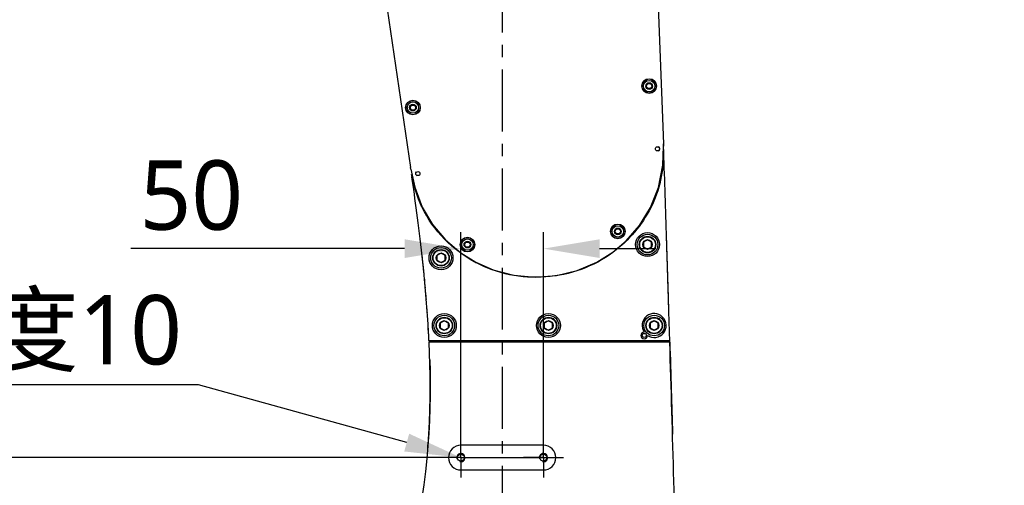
# Model space of a CAD drawing. Header units: millimetres. Extents: x 7426 to 8300, y 124 to 421.
# Tile 59 of 130: x 8012 to 8041, y 257 to 271. Entities that reach past the tile are written whole.
import ezdxf
from ezdxf import colors
from ezdxf.entities.mleader import LeaderData, LeaderLine
from ezdxf.math import Vec2, Vec3

# ---------------------------------------------------------------- set-up
doc = ezdxf.new("R2010")
doc.units = ezdxf.units.MM
doc.linetypes.add('BANKLINE1', pattern=[5.5, 4, -1.5])
doc.linetypes.add('CENTER', pattern=[0.6, 0.375, -0.075, 0.075, -0.075])
for name, color, linetype in [('00_COMPONENTS', 7, 'BANKLINE1'), ('DIM', 7, 'Continuous'), ('中心线', 7, 'Continuous'), ('外形图', 7, 'Continuous')]:
    doc.layers.add(name, color=color, linetype=linetype)
doc.styles.add('微软雅黑', font='msyh.ttc')
doc.dimstyles.new('尺寸标注_1_20比例', dxfattribs={"dimtxt": 2.1, "dimasz": 1.7, "dimexe": 0.5, "dimexo": 0.4, "dimgap": 0.5, "dimtad": 1, "dimdec": 1, "dimlfac": 20, "dimdsep": 46, "dimtxsty": '微软雅黑', "dimcen": 0.09, "dimadec": 0, "dimazin": 0, "dimtp": 0.01, "dimtm": 0.01, "dimtfac": 1, "dimtdec": 1, "dimtofl": 0, "dimtmove": 0, "dimatfit": 3, "dimfxl": 1, "dimtolj": 1, "dimarcsym": 0})

# ---------------------------------------------------------------- blocks, each defined once
blk = doc.blocks.new('*D1464')
at = {"layer": 'Defpoints', "color": 0}
for p in [(8029.55, 277.969), (8051.129, 277.969), (8033.657, 247.468)]:
    blk.add_point(p, dxfattribs=at)
at = {"layer": '外形图', "color": 0, "linetype": 'Continuous', "lineweight": -2}
for p, q in [((8029.95, 277.969), (8051.629, 277.969)), ((8051.129, 249.168), (8051.129, 276.269)), ((8034.057, 247.468), (8051.629, 247.468))]:
    blk.add_line(p, q, dxfattribs=at)
at = {"layer": '外形图', "color": 0}
for points in [[(8051.413, 276.269), (8050.846, 276.269), (8051.129, 277.969)], [(8050.846, 249.168), (8051.413, 249.168), (8051.129, 247.468)]]:
    blk.add_solid(points, dxfattribs=at)
at = {"layer": '外形图', "color": 0, "insert": (8048.448, 262.719), "char_height": 2.1, "attachment_point": 2, "rotation": 90, "style": '微软雅黑'}
blk.add_mtext('\\A1;610', dxfattribs=at)
blk = doc.blocks.new('*D1472')
at = {"layer": 'Defpoints', "color": 0}
for p in [(8026.827, 285.494), (8039.95, 222.468), (8056.58, 222.468)]:
    blk.add_point(p, dxfattribs=at)
at = {"layer": '外形图', "color": 0, "linetype": 'Continuous', "lineweight": -2}
for p, q in [((8027.227, 285.494), (8057.08, 285.494)), ((8056.58, 283.794), (8056.58, 224.168)), ((8040.35, 222.468), (8057.08, 222.468))]:
    blk.add_line(p, q, dxfattribs=at)
at = {"layer": '外形图', "color": 0}
for points in [[(8056.864, 283.794), (8056.297, 283.794), (8056.58, 285.494)], [(8056.297, 224.168), (8056.864, 224.168), (8056.58, 222.468)]]:
    blk.add_solid(points, dxfattribs=at)
at = {"layer": '外形图', "color": 0, "insert": (8053.898, 253.981), "char_height": 2.1, "attachment_point": 2, "rotation": 90, "style": '微软雅黑'}
blk.add_mtext('\\A1;1260.5', dxfattribs=at)
blk = doc.blocks.new('*D1475')
at = {"layer": 'Defpoints', "color": 0}
for p in [(8027.407, 263.796), (8024.907, 257.468), (8027.407, 257.468)]:
    blk.add_point(p, dxfattribs=at)
at = {"layer": '外形图', "color": 0, "linetype": 'Continuous', "lineweight": -2}
for p, q in [((8024.907, 257.868), (8024.907, 264.296)), ((8027.407, 257.868), (8027.407, 264.296)), ((8023.207, 263.796), (8014.916, 263.796)), ((8029.107, 263.796), (8030.807, 263.796))]:
    blk.add_line(p, q, dxfattribs=at)
at = {"layer": '外形图', "color": 0}
for points in [[(8023.207, 263.513), (8023.207, 264.08), (8024.907, 263.796)], [(8029.107, 264.08), (8029.107, 263.513), (8027.407, 263.796)]]:
    blk.add_solid(points, dxfattribs=at)
at = {"layer": '外形图', "color": 0, "insert": (8018.317, 266.468), "char_height": 2.1, "attachment_point": 3, "style": '微软雅黑'}
blk.add_mtext('\\A1;50', dxfattribs=at)
blk = doc.blocks.new('*D1510')
at = {"layer": 'Defpoints', "color": 0}
for p in [(7997.734, 257.468), (8024.907, 257.468), (8024.907, 248.968)]:
    blk.add_point(p, dxfattribs=at)
at = {"layer": 'DIM', "color": 0, "linetype": 'ByBlock', "lineweight": -2, "ltscale": 20}
for p, q in [((8024.507, 257.468), (7997.234, 257.468)), ((7997.734, 250.668), (7997.734, 255.768)), ((8024.507, 248.968), (7997.234, 248.968))]:
    blk.add_line(p, q, dxfattribs=at)
at = {"layer": 'DIM', "color": 0}
for points in [[(7998.017, 255.768), (7997.45, 255.768), (7997.734, 257.468)], [(7997.45, 250.668), (7998.017, 250.668), (7997.734, 248.968)]]:
    blk.add_solid(points, dxfattribs=at)
at = {"layer": 'DIM', "color": 0, "insert": (7996.143, 253.218), "char_height": 2.1, "attachment_point": 5, "rotation": 90, "style": '微软雅黑'}
blk.add_mtext('\\A1;\\A1;170', dxfattribs=at)
blk = doc.blocks.new('*D1511')
at = {"layer": 'Defpoints', "color": 0}
for p in [(7997.734, 278.469), (8024.858, 278.469), (8024.907, 257.468)]:
    blk.add_point(p, dxfattribs=at)
at = {"layer": 'DIM', "color": 0, "linetype": 'ByBlock', "lineweight": -2, "ltscale": 20}
for p, q in [((8024.458, 278.469), (7997.234, 278.469)), ((7997.734, 259.168), (7997.734, 276.769)), ((8024.507, 257.468), (7997.234, 257.468))]:
    blk.add_line(p, q, dxfattribs=at)
at = {"layer": 'DIM', "color": 0}
for points in [[(7998.017, 276.769), (7997.45, 276.769), (7997.734, 278.469)], [(7997.45, 259.168), (7998.017, 259.168), (7997.734, 257.468)]]:
    blk.add_solid(points, dxfattribs=at)
at = {"layer": 'DIM', "color": 0, "insert": (7996.149, 267.472), "char_height": 2.1, "attachment_point": 5, "rotation": 90, "style": '微软雅黑'}
blk.add_mtext('\\A1;\\A1;420', dxfattribs=at)
blk = doc.blocks.new('*D1522')
at = {"layer": 'Defpoints', "color": 0}
for p in [(7987.257, 279.494), (8033.657, 226.977), (7987.257, 205.331)]:
    blk.add_point(p, dxfattribs=at)
at = {"layer": 'DIM', "color": 0, "linetype": 'ByBlock', "lineweight": -2, "ltscale": 20}
for p, q in [((7987.257, 279.094), (7987.257, 204.831)), ((8033.657, 226.577), (8033.657, 204.831)), ((8031.957, 205.331), (7988.957, 205.331))]:
    blk.add_line(p, q, dxfattribs=at)
at = {"layer": 'DIM', "color": 0}
for points in [[(7988.957, 205.614), (7988.957, 205.047), (7987.257, 205.331)], [(8031.957, 205.047), (8031.957, 205.614), (8033.657, 205.331)]]:
    blk.add_solid(points, dxfattribs=at)
at = {"layer": 'DIM', "color": 0, "insert": (8010.457, 206.916), "char_height": 2.1, "attachment_point": 5, "style": '微软雅黑'}
blk.add_mtext('\\A1;\\A1;928', dxfattribs=at)

msp = doc.modelspace()

# ---------------------------------------------------------------- linework, layer by layer
at = {"layer": '00_COMPONENTS', "linetype": 'CENTER', "ltscale": 20}
msp.add_line((8024.9073, 257.4685), (8027.4073, 257.4685), dxfattribs=at)
at = {"layer": '中心线', "linetype": 'CENTER', "ltscale": 5}
msp.add_line((8026.1573, 281.2188), (8026.1573, 222.218), dxfattribs=at)
at = {"layer": '外形图', "linetype": 'Continuous'}
for p, q in [((8030.6036, 278.1418), (8031.0385, 266.9683)), ((8021.7543, 277.3209), (8023.3823, 266.2581)), ((8030.5193, 268.7186), (8030.5633, 268.7949)), ((8030.5633, 268.7949), (8030.6514, 268.7949)), ((8030.6514, 268.7949), (8030.6954, 268.7186)), ((8030.5633, 268.6424), (8030.5193, 268.7186)), ((8030.6514, 268.6424), (8030.5633, 268.6424)), ((8030.6954, 268.7186), (8030.6514, 268.6424)), ((8023.3692, 268.0686), (8023.4132, 268.1449)), ((8023.4132, 267.9924), (8023.3692, 268.0686)), ((8023.4132, 268.1449), (8023.5013, 268.1449)), ((8023.5013, 267.9924), (8023.4132, 267.9924)), ((8023.5013, 268.1449), (8023.5453, 268.0686)), ((8023.5453, 268.0686), (8023.5013, 267.9924)), ((8031.0385, 266.9683), (8031.0406, 266.9004)), ((8031.0534, 266.57), (8031.0486, 266.7026)), ((8031.0538, 266.5563), (8031.0534, 266.57)), ((8031.0584, 266.4243), (8031.0553, 266.5159)), ((8023.3912, 266.1997), (8023.3824, 266.2574)), ((8023.4452, 265.8334), (8023.4246, 265.9736)), ((8029.5693, 264.3186), (8029.6133, 264.3948)), ((8029.6133, 264.2423), (8029.5693, 264.3186)), ((8029.6133, 264.3948), (8029.7014, 264.3948)), ((8029.7014, 264.3948), (8029.7454, 264.3186)), ((8029.7454, 264.3186), (8029.7014, 264.2423)), ((8029.7014, 264.2423), (8029.6133, 264.2423)), ((8030.5573, 264.0616), (8030.4335, 263.9901)), ((8030.6812, 263.9901), (8030.5573, 264.0616)), ((8031.1387, 263.9741), (8031.1366, 264.0404)), ((8025.0192, 263.9186), (8025.0633, 263.9948)), ((8025.0633, 263.8423), (8025.0192, 263.9186)), ((8025.0633, 263.9948), (8025.1513, 263.9948)), ((8025.1513, 263.8423), (8025.0633, 263.8423)), ((8025.1513, 263.9948), (8025.1953, 263.9186)), ((8025.1953, 263.9186), (8025.1513, 263.8423)), ((8030.4335, 263.9901), (8030.4335, 263.8471)), ((8030.4335, 263.8471), (8030.5573, 263.7756)), ((8030.5573, 263.7756), (8030.6812, 263.8471)), ((8030.6812, 263.8471), (8030.6812, 263.9901)), ((8031.1405, 263.9184), (8031.1387, 263.9741)), ((8031.1435, 263.8222), (8031.1405, 263.9184)), ((8031.16, 263.2945), (8031.1435, 263.8222)), ((8024.3073, 263.6616), (8024.1834, 263.5901)), ((8024.1834, 263.5901), (8024.1834, 263.4471)), ((8024.1834, 263.4471), (8024.3073, 263.3756)), ((8024.4311, 263.5901), (8024.3073, 263.6616)), ((8024.3073, 263.3756), (8024.4311, 263.4471)), ((8024.4311, 263.4471), (8024.4311, 263.5901)), ((8029.0254, 263.3867), (8029.5021, 263.6881)), ((8023.7758, 263.2263), (8023.772, 263.264)), ((8031.1613, 263.2534), (8031.16, 263.2945)), ((8031.1806, 262.631), (8031.1613, 263.2534)), ((8031.1816, 262.6003), (8031.1806, 262.631)), ((8031.2025, 261.9155), (8031.1816, 262.6003)), ((8024.4073, 261.6115), (8024.2834, 261.54)), ((8024.2834, 261.54), (8024.2834, 261.397)), ((8024.2834, 261.397), (8024.4073, 261.3255)), ((8024.5311, 261.54), (8024.4073, 261.6115)), ((8024.4073, 261.3255), (8024.5311, 261.397)), ((8024.5311, 261.397), (8024.5311, 261.54)), ((8027.5573, 261.6115), (8027.4335, 261.54)), ((8027.4335, 261.54), (8027.4335, 261.397)), ((8027.4335, 261.397), (8027.5573, 261.3255)), ((8027.6812, 261.54), (8027.5573, 261.6115)), ((8027.5573, 261.3255), (8027.6812, 261.397)), ((8027.6812, 261.397), (8027.6812, 261.54)), ((8030.7574, 261.6115), (8030.6335, 261.54)), ((8030.6335, 261.54), (8030.6335, 261.397)), ((8030.6335, 261.397), (8030.7574, 261.3255)), ((8030.8812, 261.54), (8030.7574, 261.6115)), ((8030.7574, 261.3255), (8030.8812, 261.397)), ((8030.8812, 261.397), (8030.8812, 261.54)), ((8031.2296, 261.0185), (8031.2276, 261.0841)), ((8023.9428, 261.0185), (8031.2296, 261.0185)), ((8023.9428, 261.0185), (8023.9451, 260.9685)), ((8031.2311, 260.9685), (8023.9451, 260.9685)), ((8031.2311, 260.9685), (8031.2296, 261.0185)), ((8024.9073, 257.4685), (8024.9073, 258.0735)), ((8027.4073, 257.4685), (8027.4073, 258.0735)), ((8027.4073, 257.8435), (8024.9073, 257.8435)), ((8024.9073, 257.4685), (8024.3023, 257.4685)), ((8024.9073, 257.4685), (8025.5123, 257.4685)), ((8024.9073, 257.4685), (8024.9073, 256.8635)), ((8027.4073, 257.4685), (8026.8023, 257.4685)), ((8027.4073, 257.4685), (8028.0123, 257.4685)), ((8027.4073, 257.4685), (8027.4073, 256.8635)), ((8024.9073, 257.0935), (8027.4073, 257.0935))]:
    msp.add_line(p, q, dxfattribs=at)
for points in [[(8029.5021, 263.6881), (8029.9073, 264.0344), (8030.3137, 264.5014), (8030.6466, 265.0403), (8030.89, 265.6501), (8031.0208, 266.3263), (8031.0406, 266.9004)], [(8031.0427, 266.801), (8031.0428, 266.7754), (8031.0428, 266.7498)], [(8023.3912, 266.1997), (8023.51, 265.6551), (8023.7387, 265.0512), (8024.0536, 264.5244), (8024.4427, 264.0665), (8024.9036, 263.6713), (8025.3648, 263.3817)], [(8025.3648, 263.3817), (8025.8878, 263.1514), (8026.515, 262.9888), (8027.1584, 262.9349)], [(8027.1584, 262.9349), (8027.8013, 262.983), (8028.4294, 263.1321), (8029.0254, 263.3867)]]:
    msp.add_lwpolyline(points, dxfattribs=at)
for centre, radius in [((8030.6073, 268.7186), 0.2225), ((8030.6073, 268.7186), 0.22), ((8030.6073, 268.7186), 0.2157), ((8030.6073, 268.7186), 0.1725), ((8030.6073, 268.7186), 0.1026), ((8023.4573, 268.0686), 0.2225), ((8023.4573, 268.0686), 0.22), ((8023.4573, 268.0686), 0.2157), ((8023.4573, 268.0686), 0.1725), ((8023.4573, 268.0686), 0.1026), ((8030.8574, 266.8186), 0.0625), ((8023.6073, 266.0686), 0.0625), ((8029.6573, 264.3186), 0.2225), ((8029.6573, 264.3186), 0.22), ((8029.6573, 264.3186), 0.2157), ((8029.6573, 264.3186), 0.1725), ((8029.6573, 264.3186), 0.1026), ((8025.1073, 263.9186), 0.2225), ((8025.1073, 263.9186), 0.22), ((8025.1073, 263.9186), 0.2157), ((8025.1073, 263.9186), 0.1725), ((8025.1073, 263.9186), 0.1026), ((8030.5573, 263.9186), 0.3625), ((8030.5573, 263.9186), 0.3125), ((8030.5573, 263.9186), 0.25), ((8030.5573, 263.9186), 0.2375), ((8030.5573, 263.9186), 0.143), ((8024.3073, 263.5186), 0.3625), ((8024.3073, 263.5186), 0.3125), ((8024.3073, 263.5186), 0.25), ((8024.3073, 263.5186), 0.2375), ((8024.3073, 263.5186), 0.143), ((8024.4073, 261.4685), 0.3625), ((8024.4073, 261.4685), 0.3125), ((8024.4073, 261.4685), 0.25), ((8024.4073, 261.4685), 0.2375), ((8027.5573, 261.4685), 0.3625), ((8027.5573, 261.4685), 0.3125), ((8027.5573, 261.4685), 0.25), ((8027.5573, 261.4685), 0.2375), ((8030.7574, 261.4685), 0.3125), ((8030.7574, 261.4685), 0.25), ((8030.7574, 261.4685), 0.2375), ((8024.4073, 261.4685), 0.143), ((8027.5573, 261.4685), 0.143), ((8030.7574, 261.4685), 0.143), ((8030.4573, 261.1685), 0.0625), ((8024.9073, 257.4685), 0.105), ((8027.4073, 257.4685), 0.105)]:
    msp.add_circle(centre, radius, dxfattribs=at)
for centre, radius, start, end in [((8025.2089, 266.8098), 5.683, 0.61611, 0.76266), ((8030.8574, 266.8186), 0.075, 297.07727, 62.96282), ((8026.6129, 266.8119), 4.2791, 359.19574, 359.39051), ((8025.6481, 266.7592), 5.3947, 1.33398, 2.22205), ((8025.8297, 266.7617), 5.2131, 0.43138, 1.35208), ((7211.5478, 238.3267), 819.9921, 1.7898031, 1.9728916), ((8028.1194, 266.9884), 4.6441, 190.72934, 190.91828), ((8027.1854, 266.798), 3.6908, 192.28258, 192.52048), ((8026.8606, 266.5443), 3.4663, 205.42543, 205.70342), ((7976.1813, 258.3832), 47.8403, 6.01033, 6.31895), ((8027.4758, 266.4096), 3.4027, 306.66433, 306.93132), ((7977.2491, 258.4961), 46.7666, 5.85157, 6.00973), ((7978.0693, 258.5802), 45.942, 5.56486, 5.89875), ((8026.9861, 266.4078), 3.4427, 241.56089, 241.82534), ((7979.9917, 258.7646), 44.0108, 4.99573, 5.41389), ((7981.6426, 258.9073), 42.3537, 4.5358, 4.8284), ((7983.3381, 259.0373), 40.6533, 3.96404, 4.191), ((8030.7574, 261.4685), 0.3625, 236.50954, 213.49046), ((7985.1854, 259.1573), 38.8021, 3.19856, 3.48795), ((7986.4903, 259.2297), 37.4952, 2.73446, 3.19932), ((8030.4573, 261.1685), 0.1, 91.32761, 358.67239), ((7991.3318, 259.4544), 32.6485, 1.71624, 2.65821), ((7991.3336, 259.4544), 32.6467, 1.71541, 2.65822), ((6679.7944, 220.0029), 1352.0575, 1.3788003, 1.7362574), ((8002.591, 259.4624), 21.3849, 355.3941, 357.11317), ((8024.9073, 257.4685), 0.375, 90, 270), ((8027.4073, 257.4685), 0.375, 270, 90), ((8024.9073, 257.4685), 0.125, 255, 195), ((8027.4073, 257.4685), 0.125, 255, 195)]:
    msp.add_arc(centre, radius, start, end, dxfattribs=at)
for points, knots in [([(8031.0428, 266.7498), (8031.0421, 266.4546), (8030.9897, 265.8605), (8030.5873, 264.744), (8029.9891, 264.0423), (8029.5203, 263.6897)], [0, 0, 0, 0, 0.2508467, 0.5015403, 1, 1, 1, 1]), ([(8023.5565, 266.1238), (8023.5506, 266.1184), (8023.5406, 266.106), (8023.5317, 266.0811), (8023.532, 266.0611), (8023.5344, 266.0507), (8023.5348, 266.0492)], [0, 0, 0, 0, 0.315107, 0.6302139, 0.9453209, 1, 1, 1, 1]), ([(8031.2276, 261.0841), (8031.2196, 261.3535), (8031.2042, 261.8625), (8031.1818, 262.5936), (8031.1607, 263.2753), (8031.1468, 263.7174), (8031.1399, 263.9375)], [0, 0, 0, 0, 0.2832514, 0.5351455, 0.7686454, 1, 1, 1, 1]), ([(8029.5076, 263.6802), (8028.9298, 263.2501), (8027.4926, 262.7367), (8025.9957, 263.0329), (8025.3606, 263.373)], [0, 0, 0, 0, 0.4999762, 1, 1, 1, 1]), ([(8023.9428, 261.0185), (8023.939, 261.0977), (8023.8993, 261.8762), (8023.8382, 262.613), (8023.7758, 263.2263)], [0, 0, 0, 0, 0.1011035, 1, 1, 1, 1])]:
    msp.add_open_spline(points, degree=3, knots=knots, dxfattribs=at)
for points in [[(8023.73, 265.0561), (8023.5821, 265.3674), (8023.4828, 265.7034), (8023.4189, 266.0421)], [(8023.7586, 263.3924), (8023.6574, 264.3536), (8023.5398, 265.1876), (8023.4452, 265.8334)], [(8025.3466, 263.3806), (8024.669, 263.7478), (8024.0716, 264.3464), (8023.7373, 265.041)], [(8031.2311, 260.9685), (8031.2454, 260.4905), (8031.2599, 259.9986), (8031.2745, 259.4984)], [(8023.9656, 260.4317), (8024.0222, 258.5321), (8023.9083, 256.4167), (8023.2792, 254.2136)], [(8023.9487, 258.3854), (8023.9844, 259.09), (8023.9852, 259.774), (8023.9656, 260.4322)], [(8031.2745, 259.4984), (8031.2872, 259.0644), (8031.2998, 258.6241), (8031.3124, 258.1809)]]:
    msp.add_open_spline(points, degree=3, dxfattribs=at)

# ---------------------------------------------------------------- dimensions: what is measured, and where the dimension line sits
at = {"layer": 'DIM', "linetype": 'ByBlock', "ltscale": 20}
dim = msp.add_linear_dim(base=(7987.2568, 205.3307), p1=(8033.6574, 226.977), p2=(7987.2568, 279.4938), text='\\A1;928', dimstyle='尺寸标注_1_20比例', dxfattribs=at)
dim.commit()
dim.dimension.update_dxf_attribs({"geometry": '*D1522', "text_midpoint": (8010.4571, 205.3307), "dimtype": 160})
dim = msp.add_linear_dim(base=(7997.7338, 278.4688), p1=(8024.9073, 257.4685), p2=(8024.8584, 278.4688), angle=90, text='\\A1;420', dimstyle='尺寸标注_1_20比例', dxfattribs=at)
dim.commit()
dim.dimension.update_dxf_attribs({"geometry": '*D1511', "text_midpoint": (7997.7338, 267.472), "dimtype": 160})
dim = msp.add_linear_dim(base=(7997.7338, 257.4685), p1=(8024.9071, 248.968), p2=(8024.9073, 257.4685), angle=90, text='\\A1;170', dimstyle='尺寸标注_1_20比例', dxfattribs=at)
dim.commit()
dim.dimension.update_dxf_attribs({"geometry": '*D1510', "text_midpoint": (7996.1431, 253.2182)})
at = {"layer": '外形图', "linetype": 'Continuous'}
dim = msp.add_linear_dim(base=(8056.5805, 222.468), p1=(8026.8273, 285.4938), p2=(8039.9504, 222.468), angle=270, dimstyle='尺寸标注_1_20比例', dxfattribs=at)
dim.commit()
dim.dimension.update_dxf_attribs({"geometry": '*D1472', "text_midpoint": (8054.9891, 253.9809)})
dim = msp.add_linear_dim(base=(8051.1294, 277.9688), p1=(8033.6574, 247.4684), p2=(8029.5505, 277.9688), angle=90, dimstyle='尺寸标注_1_20比例', dxfattribs=at)
dim.commit()
dim.dimension.update_dxf_attribs({"geometry": '*D1464', "text_midpoint": (8051.1294, 262.7186), "dimtype": 160})
dim = msp.add_linear_dim(base=(8027.4073, 263.7963), p1=(8024.9073, 257.4685), p2=(8027.4073, 257.4685), dimstyle='尺寸标注_1_20比例', dxfattribs=at)
dim.commit()
dim.dimension.update_dxf_attribs({"geometry": '*D1475', "text_midpoint": (8016.8665, 263.7963), "dimtype": 160})

# ---------------------------------------------------------------- leaders
at = {"layer": '外形图'}
ml = msp.add_multileader_mtext('Standard', dxfattribs=at)
ml.set_content('2×M5{\\A1;\\C256;深度10}', style='微软雅黑')
ml.set_leader_properties()
ml.build(insert=Vec2(0, 0))
ml.multileader.update_dxf_attribs({"text_left_attachment_type": 5, "text_right_attachment_type": 5, "dogleg_length": 0.1667, "arrow_head_size": 1.7})
ctx = ml.context
ctx.base_point, ctx.char_height, ctx.arrow_head_size, ctx.landing_gap_size, ctx.plane_origin = Vec3(7999.5775, 259.6725), 2.1, 1.7, 0.3333, Vec3(8024.9073, 257.4685)
ctx.left_attachment, ctx.right_attachment, ctx.text_align_type = 5, 5, 2
notes = []
notes.append((ctx, [(0, (1, 1, 0), (8016.9681, 259.6725), (-1, 0), 0.1667, [(0, [(8024.9073, 257.4685)], 0, [])])]))
ctx.mtext.insert, ctx.mtext.alignment, ctx.mtext.flow_direction = Vec3(8016.4681, 262.3893), 3, 5
for ctx, leaders in notes:
    for number, flags, end, landing, length, lines in leaders:
        leader = LeaderData()
        leader.index, (leader.has_last_leader_line, leader.has_dogleg_vector, leader.attachment_direction) = number, flags
        leader.last_leader_point, leader.dogleg_vector, leader.dogleg_length = Vec3(end), Vec3(landing), length
        for number, points, colour, breaks in lines:
            line = LeaderLine()
            line.index, line.vertices, line.color, line.breaks = number, Vec3.list(points), colors.encode_raw_color(colour), breaks
            leader.lines.append(line)
        ctx.leaders.append(leader)

doc.saveas('drawing.dxf')
